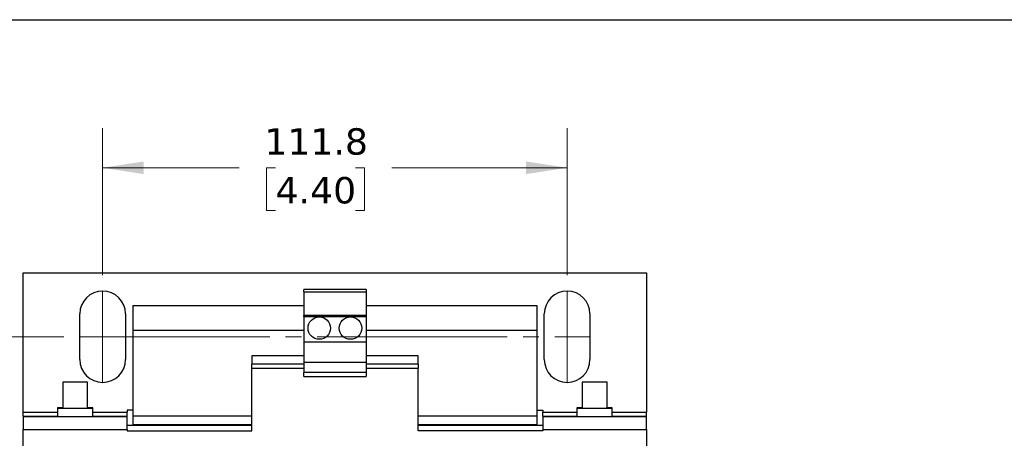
# Model space of a CAD drawing. Header units: millimetres. Extents: x 19 to 819, y 19 to 629.
# Tile 10 of 18: x 139 to 376, y 528 to 629. Entities that reach past the tile are written whole.
import ezdxf

# ---------------------------------------------------------------- set-up
doc = ezdxf.new("R2010")
doc.units = ezdxf.units.MM
doc.header["$LTSCALE"] = 3
doc.linetypes.add('SLD-Center', pattern=[19.05, 15.24, -1.27, 1.27, -1.27])
doc.linetypes.add('SLD-Solid', pattern=[0])
doc.layers.add('TEXT', color=140, linetype='SLD-Solid', lineweight=25)
doc.styles.add('SLDTEXTSTYLE0', font='VERDANA.TTF')
doc.dimstyles.new('SLDDIMSTYLE1', dxfattribs={"dimtxt": 6.474023, "dimasz": 9.906, "dimexe": 0, "dimexo": 0.0625, "dimgap": 1.618506, "dimtad": 0, "dimtih": 1, "dimtoh": 1, "dimrnd": 1e-09, "dimzin": 12, "dimdsep": 46, "dimtxsty": 'SLDTEXTSTYLE0', "dimsah": 1, "dimcen": 0.09, "dimadec": 0, "dimazin": 3, "dimtfac": 1, "dimtofl": 0, "dimtmove": 0, "dimatfit": 3, "dimfxl": 0, "dimfrac": 2, "dimtolj": 1, "dimtzin": 12, "dimarcsym": 0})

# ---------------------------------------------------------------- blocks, each defined once
blk = doc.blocks.new('_D_8')
at = {"color": 7, "linetype": 'SLD-Solid', "lineweight": 0}
for p, q in [((149.42, 552.28), (96.51, 552.28)), ((106.04, 552.28), (106.04, 514.25)), ((96.42, 502.51), (94.24, 502.51)), ((94.24, 502.51), (94.24, 492.23)), ((115.65, 502.51), (117.83, 502.51)), ((117.83, 502.51), (117.83, 492.23)), ((94.24, 492.23), (96.42, 492.23)), ((106.04, 443.06), (106.04, 490.78)), ((117.83, 492.23), (115.65, 492.23)), ((149.42, 443.06), (96.51, 443.06))]:
    blk.add_line(p, q, dxfattribs=at)
at = {"color": 7, "linetype": 'SLD-Solid', "lineweight": 18}
for points in [[(106.04, 552.28), (104.51, 542.37), (107.56, 542.37)], [(106.04, 443.06), (107.56, 452.96), (104.51, 452.96)]]:
    blk.add_solid(points, dxfattribs=at)
at = {"color": 7, "linetype": 'SLD-Solid', "lineweight": 18, "char_height": 6.35, "attachment_point": 1, "style": 'SLDTEXTSTYLE0'}
for s, insert in [('109.2', (93.72, 512.03)), ('4.30', (96.42, 500.29))]:
    blk.add_mtext(s, dxfattribs=dict(at, insert=insert))
blk = doc.blocks.new('_D_9')
at = {"color": 7, "linetype": 'SLD-Solid', "lineweight": 0}
for p, q in [((158.73, 567.09), (158.73, 602.5)), ((270.49, 567.09), (270.49, 602.5)), ((158.73, 592.98), (191.56, 592.98)), ((200.33, 592.98), (198.16, 592.98)), ((198.16, 592.98), (198.16, 582.69)), ((219.57, 592.98), (221.75, 592.98)), ((221.75, 592.98), (221.75, 582.69)), ((270.49, 592.98), (228.35, 592.98)), ((198.16, 582.69), (200.33, 582.69)), ((221.75, 582.69), (219.57, 582.69))]:
    blk.add_line(p, q, dxfattribs=at)
at = {"color": 7, "linetype": 'SLD-Solid', "lineweight": 18}
for points in [[(158.73, 592.98), (168.64, 591.45), (168.64, 594.5)], [(270.49, 592.98), (260.59, 594.5), (260.59, 591.45)]]:
    blk.add_solid(points, dxfattribs=at)
at = {"color": 7, "linetype": 'SLD-Solid', "lineweight": 18, "char_height": 6.35, "attachment_point": 1, "style": 'SLDTEXTSTYLE0'}
for s, insert in [('111.8', (197.64, 602.49)), ('4.40', (200.33, 590.75))]:
    blk.add_mtext(s, dxfattribs=dict(at, insert=insert))

msp = doc.modelspace()

# ---------------------------------------------------------------- linework, layer by layer
for p, q in [((139.612, 567.667), (289.612, 567.667)), ((139.612, 534.117), (139.612, 567.667)), ((289.612, 567.667), (289.612, 534.117)), ((222.112, 563.667), (207.112, 563.667)), ((207.112, 563.064), (207.112, 563.667)), ((207.112, 563.064), (222.112, 563.064)), ((207.112, 563.064), (207.112, 557.417)), ((222.112, 563.667), (222.112, 563.064)), ((222.112, 563.064), (222.112, 557.417)), ((166.012, 559.817), (207.112, 559.817)), ((166.012, 559.817), (166.012, 553.817)), ((222.112, 559.817), (263.212, 559.817)), ((263.212, 559.817), (263.212, 553.817)), ((153.232, 546.777), (153.232, 557.777)), ((164.232, 557.777), (164.232, 546.777)), ((222.112, 557.417), (207.112, 557.417)), ((207.112, 557.188), (207.112, 557.417)), ((207.112, 557.188), (222.112, 557.188)), ((207.112, 557.188), (207.112, 551.017)), ((222.112, 557.417), (222.112, 557.188)), ((222.112, 557.188), (222.112, 551.017)), ((264.992, 546.777), (264.992, 557.777)), ((275.992, 557.777), (275.992, 546.777)), ((207.112, 553.817), (166.012, 553.817)), ((166.012, 553.817), (166.012, 533.117)), ((263.212, 553.817), (222.112, 553.817)), ((263.212, 553.817), (263.212, 533.117)), ((207.112, 551.017), (222.112, 551.017)), ((207.112, 551.017), (207.112, 546.167)), ((222.112, 551.017), (222.112, 546.167)), ((207.112, 547.667), (194.612, 547.667)), ((194.612, 547.667), (194.612, 545.667)), ((234.612, 547.667), (222.112, 547.667)), ((234.612, 545.667), (234.612, 547.667)), ((207.112, 545.667), (194.612, 545.667)), ((194.612, 544.667), (194.612, 545.667)), ((207.112, 546.167), (222.112, 546.167)), ((207.112, 546.167), (207.112, 543.667)), ((222.112, 546.167), (222.112, 543.667)), ((234.612, 545.667), (222.112, 545.667)), ((234.612, 545.667), (234.612, 544.667)), ((207.112, 544.667), (194.612, 544.667)), ((194.612, 529.617), (194.612, 544.667)), ((222.112, 543.667), (207.112, 543.667)), ((207.112, 542.685), (207.112, 543.667)), ((207.112, 542.685), (222.112, 542.685)), ((234.612, 544.667), (222.112, 544.667)), ((222.112, 543.667), (222.112, 542.685)), ((234.612, 529.617), (234.612, 544.667)), ((149.112, 541.367), (149.112, 534.967)), ((152.112, 541.367), (149.112, 541.367)), ((155.112, 541.367), (152.112, 541.367)), ((155.112, 534.967), (155.112, 541.367)), ((274.112, 541.367), (274.112, 534.967)), ((277.112, 541.367), (274.112, 541.367)), ((280.112, 541.367), (277.112, 541.367)), ((280.112, 534.967), (280.112, 541.367)), ((139.612, 533.117), (139.612, 534.117)), ((139.612, 534.117), (147.862, 534.117)), ((139.612, 533.117), (147.862, 533.117)), ((139.612, 533.117), (139.612, 532.967)), ((147.862, 535.117), (147.862, 534.967)), ((149.112, 535.117), (147.862, 535.117)), ((147.862, 534.967), (147.862, 532.967)), ((156.362, 534.967), (147.862, 534.967)), ((156.362, 535.117), (155.112, 535.117)), ((156.362, 534.967), (156.362, 535.117)), ((156.362, 532.967), (156.362, 534.967)), ((156.362, 534.117), (164.612, 534.117)), ((156.362, 533.117), (164.612, 533.117)), ((166.012, 534.617), (164.612, 534.617)), ((164.612, 534.617), (164.612, 534.117)), ((164.612, 533.117), (164.612, 534.117)), ((164.612, 532.967), (164.612, 533.117)), ((194.612, 533.117), (166.012, 533.117)), ((166.012, 533.117), (166.012, 531.117)), ((263.212, 533.117), (234.612, 533.117)), ((263.212, 534.617), (264.612, 534.617)), ((263.212, 533.117), (263.212, 531.117)), ((264.612, 534.617), (264.612, 534.117)), ((264.612, 533.117), (264.612, 534.117)), ((264.612, 534.117), (272.862, 534.117)), ((264.612, 533.117), (272.862, 533.117)), ((264.612, 533.117), (264.612, 532.967)), ((272.862, 535.117), (272.862, 534.967)), ((274.112, 535.117), (272.862, 535.117)), ((272.862, 534.967), (272.862, 532.967)), ((281.362, 534.967), (272.862, 534.967)), ((281.362, 535.117), (280.112, 535.117)), ((281.362, 534.967), (281.362, 535.117)), ((281.362, 532.967), (281.362, 534.967)), ((281.362, 534.117), (289.612, 534.117)), ((281.362, 533.117), (289.612, 533.117)), ((289.612, 533.117), (289.612, 534.117)), ((289.612, 532.967), (289.612, 533.117)), ((164.612, 532.967), (139.612, 532.967)), ((139.612, 532.967), (139.612, 529.967)), ((164.612, 529.967), (164.612, 532.967)), ((194.612, 530.917), (164.612, 530.917)), ((166.012, 531.117), (194.612, 531.117)), ((166.012, 531.117), (166.012, 530.917)), ((234.612, 531.117), (263.212, 531.117)), ((264.612, 530.917), (234.612, 530.917)), ((263.212, 531.117), (263.212, 530.917)), ((289.612, 532.967), (264.612, 532.967)), ((264.612, 532.967), (264.612, 529.967)), ((289.612, 529.967), (289.612, 532.967)), ((139.612, 465.367), (139.612, 529.967)), ((139.612, 529.967), (164.612, 529.967)), ((164.612, 529.967), (164.612, 529.617)), ((164.612, 529.617), (194.612, 529.617)), ((264.612, 529.617), (234.612, 529.617)), ((264.612, 529.967), (264.612, 529.617)), ((264.612, 529.967), (289.612, 529.967)), ((289.612, 529.967), (289.612, 465.367))]:
    msp.add_line(p, q)
at = {"color": 7, "linetype": 'SLD-Center', "lineweight": 18}
for p, q in [((158.732, 563.277), (158.732, 541.277)), ((270.492, 563.277), (270.492, 541.277)), ((153.232, 552.277), (275.992, 552.277))]:
    msp.add_line(p, q, dxfattribs=at)
for centre in [(210.862, 554.367), (218.362, 554.367)]:
    msp.add_circle(centre, 2.7)
for centre, start, end in [((158.732, 557.777), 0, 180), ((270.492, 557.777), 0, 180), ((158.732, 546.777), 180, 0), ((270.492, 546.777), 180, 0)]:
    msp.add_arc(centre, 5.5, start, end)
at = {"layer": 'TEXT'}
msp.add_line((19.05, 628.65), (819.15, 628.65), dxfattribs=at)

# ---------------------------------------------------------------- dimensions: what is measured, and where the dimension line sits
at = {"color": 7, "linetype": 'SLD-Solid', "lineweight": 18}
dim = msp.add_linear_dim(base=(270.492, 592.977), p1=(158.732, 563.277), p2=(270.492, 563.277), dimstyle='SLDDIMSTYLE1', dxfattribs=at)
dim.commit()
dim.dimension.update_dxf_attribs({"geometry": '_D_9', "text_midpoint": (209.953, 592.977), "dimtype": 160})
dim = msp.add_linear_dim(base=(106.035, 552.277), p1=(153.232, 443.057), p2=(153.232, 552.277), angle=90, dimstyle='SLDDIMSTYLE1', dxfattribs=at)
dim.commit()
dim.dimension.update_dxf_attribs({"geometry": '_D_8', "text_midpoint": (106.035, 502.515), "dimtype": 160})

doc.saveas('drawing.dxf')
